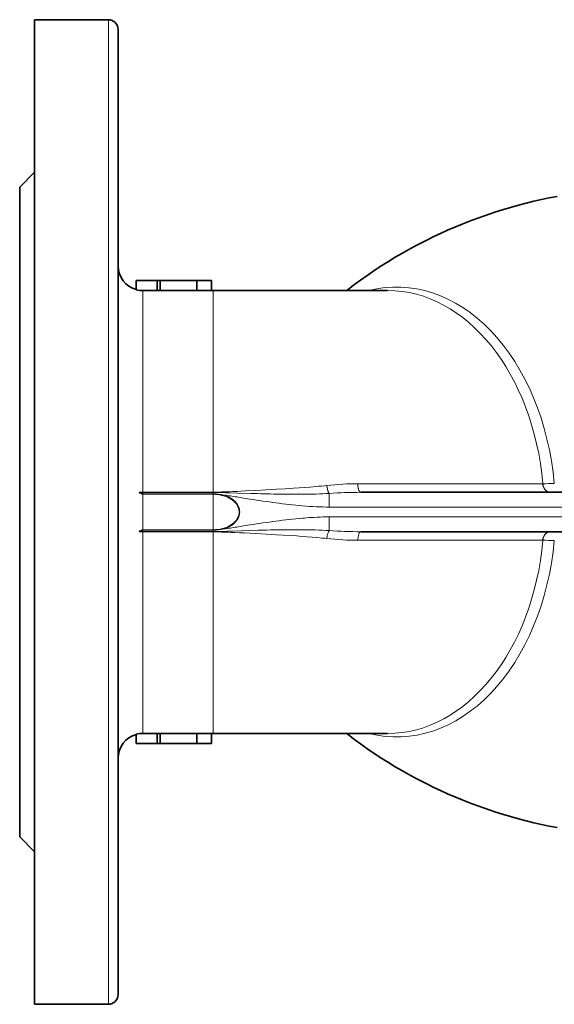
# Model space of a CAD drawing. Extents: x 1691 to 2227, y 281 to 779.
# Tile 1 of 9: x 1834 to 1888, y 281 to 381. Entities that reach past the tile are written whole.
import ezdxf

# ---------------------------------------------------------------- set-up
doc = ezdxf.new("R2010")
doc.units = 0

msp = doc.modelspace()

# ---------------------------------------------------------------- linework, layer by layer
at = {"color": 7, "lineweight": 35}
for p, q in [((1835.683, 281.487), (1835.683, 381.487)), ((1834.183, 331.487), (1834.183, 364.487)), ((1853.828, 353.987), (1871.506, 353.987)), ((1911.42, 333.487), (1868.812, 333.487)), ((1834.183, 298.487), (1834.183, 331.487)), ((1844.183, 282.487), (1844.183, 331.487)), ((1911.42, 329.487), (1868.812, 329.487)), ((1853.828, 308.987), (1871.506, 308.987))]:
    msp.add_line(p, q, dxfattribs=at)
at = {"color": 7, "lineweight": 35, "ltscale": 0.375}
for p, q in [((1835.683, 381.487), (1843.183, 381.487)), ((1835.683, 281.487), (1843.183, 281.487))]:
    msp.add_line(p, q, dxfattribs=at)
at = {"color": 7, "lineweight": 13}
for p, q in [((1843.183, 381.487), (1843.183, 331.487)), ((1846.683, 333.51), (1846.683, 353.972)), ((1853.828, 353.987), (1853.828, 333.51)), ((1868.505, 334.359), (1887.285, 334.359)), ((1843.183, 331.487), (1843.183, 281.487)), ((1914.628, 331.987), (1865.605, 331.987)), ((1914.628, 330.987), (1865.605, 330.987)), ((1846.683, 309.002), (1846.683, 329.463)), ((1853.828, 329.463), (1853.828, 308.987)), ((1887.285, 328.614), (1868.505, 328.614))]:
    msp.add_line(p, q, dxfattribs=at)
at = {"color": 7, "lineweight": 35, "ltscale": 0.019066}
msp.add_line((1844.183, 380.487), (1844.183, 380.105), dxfattribs=at)
at = {"color": 7, "lineweight": 35, "ltscale": 0.056318}
msp.add_line((1844.183, 380.105), (1844.183, 378.979), dxfattribs=at)
at = {"color": 7, "lineweight": 35, "ltscale": 0.091031}
msp.add_line((1844.183, 378.979), (1844.183, 377.158), dxfattribs=at)
at = {"color": 7, "lineweight": 35, "ltscale": 0.121819}
msp.add_line((1844.183, 377.158), (1844.183, 374.722), dxfattribs=at)
at = {"color": 7, "lineweight": 35, "ltscale": 0.147707}
msp.add_line((1844.183, 374.722), (1844.183, 371.768), dxfattribs=at)
at = {"color": 7, "lineweight": 35, "ltscale": 0.168167}
msp.add_line((1844.183, 371.768), (1844.183, 368.404), dxfattribs=at)
at = {"color": 7, "lineweight": 35, "ltscale": 0.183103}
msp.add_line((1844.183, 368.404), (1844.183, 364.742), dxfattribs=at)
at = {"color": 7, "lineweight": 35, "ltscale": 0.106066}
for p, q in [((1834.183, 364.487), (1835.683, 365.987)), ((1846.017, 354.987), (1848.138, 354.987)), ((1848.138, 307.987), (1846.017, 307.987)), ((1834.183, 298.487), (1835.683, 296.987))]:
    msp.add_line(p, q, dxfattribs=at)
at = {"color": 7, "lineweight": 35, "ltscale": 0.192787}
msp.add_line((1844.183, 364.742), (1844.183, 360.887), dxfattribs=at)
at = {"color": 7, "lineweight": 35, "ltscale": 0.197745}
msp.add_line((1844.183, 360.887), (1844.183, 356.932), dxfattribs=at)
at = {"color": 7, "lineweight": 35, "ltscale": 0.198658}
msp.add_line((1844.183, 356.932), (1844.183, 352.959), dxfattribs=at)
at = {"color": 7, "lineweight": 35, "ltscale": 0.045481}
for p, q in [((1846.017, 354.077), (1846.017, 354.987)), ((1846.017, 307.987), (1846.017, 308.896))]:
    msp.add_line(p, q, dxfattribs=at)
at = {"color": 7, "lineweight": 35, "ltscale": 0.046222}
msp.add_line((1846.017, 354.062), (1846.017, 354.987), dxfattribs=at)
at = {"color": 7, "lineweight": 35, "ltscale": 0.015907}
for p, q in [((1848.457, 354.987), (1848.138, 354.987)), ((1848.457, 307.987), (1848.138, 307.987))]:
    msp.add_line(p, q, dxfattribs=at)
at = {"color": 7, "lineweight": 35, "ltscale": 0.050744}
for p, q in [((1848.138, 354.987), (1848.138, 353.972)), ((1848.138, 309.002), (1848.138, 307.987))]:
    msp.add_line(p, q, dxfattribs=at)
at = {"color": 7, "lineweight": 35, "ltscale": 0.185243}
for p, q in [((1848.457, 354.987), (1852.161, 354.987)), ((1852.161, 353.981), (1848.457, 353.981)), ((1848.457, 308.992), (1852.161, 308.992)), ((1852.161, 307.987), (1848.457, 307.987))]:
    msp.add_line(p, q, dxfattribs=at)
at = {"color": 7, "lineweight": 35, "ltscale": 0.050278}
for p, q in [((1848.457, 353.981), (1848.457, 354.987)), ((1848.457, 307.987), (1848.457, 308.992))]:
    msp.add_line(p, q, dxfattribs=at)
at = {"color": 7, "lineweight": 35, "ltscale": 0.075}
for p, q in [((1852.161, 354.987), (1853.661, 354.987)), ((1853.661, 307.987), (1852.161, 307.987))]:
    msp.add_line(p, q, dxfattribs=at)
at = {"color": 7, "lineweight": 35, "ltscale": 0.050625}
for p, q in [((1852.161, 353.974), (1852.161, 354.987)), ((1852.161, 307.987), (1852.161, 308.999))]:
    msp.add_line(p, q, dxfattribs=at)
at = {"color": 7, "lineweight": 35, "ltscale": 0.05}
for p, q in [((1853.661, 354.987), (1853.661, 353.987)), ((1853.661, 308.987), (1853.661, 307.987))]:
    msp.add_line(p, q, dxfattribs=at)
at = {"color": 7, "lineweight": 35, "ltscale": 0.072762}
for p, q in [((1848.138, 353.972), (1846.683, 353.972)), ((1846.683, 309.002), (1848.138, 309.002))]:
    msp.add_line(p, q, dxfattribs=at)
at = {"color": 7, "lineweight": 35, "ltscale": 0.008321}
for p, q in [((1853.661, 353.987), (1853.828, 353.987)), ((1853.661, 308.987), (1853.828, 308.987))]:
    msp.add_line(p, q, dxfattribs=at)
at = {"color": 7, "lineweight": 35, "ltscale": 0.001318}
for p, q in [((1871.506, 353.987), (1871.532, 353.987)), ((1871.506, 308.987), (1871.532, 308.987))]:
    msp.add_line(p, q, dxfattribs=at)
at = {"color": 7, "lineweight": 35, "ltscale": 0.387597}
msp.add_line((1844.183, 352.959), (1844.183, 345.207), dxfattribs=at)
at = {"color": 7, "lineweight": 35, "ltscale": 0.360777}
msp.add_line((1844.183, 345.207), (1844.183, 337.991), dxfattribs=at)
at = {"color": 7, "lineweight": 35, "ltscale": 0.325226}
msp.add_line((1844.183, 337.991), (1844.183, 331.487), dxfattribs=at)
at = {"color": 7, "lineweight": 13, "ltscale": 0.001318}
for p, q in [((1887.285, 334.359), (1887.312, 334.359)), ((1887.312, 328.614), (1887.285, 328.614))]:
    msp.add_line(p, q, dxfattribs=at)
at = {"color": 7, "lineweight": 13, "ltscale": 0.005806}
msp.add_line((1846.299, 333.487), (1846.414, 333.497), dxfattribs=at)
at = {"color": 7, "lineweight": 13, "ltscale": 0.002895}
msp.add_line((1846.417, 333.478), (1846.407, 333.421), dxfattribs=at)
at = {"color": 7, "lineweight": 13, "ltscale": 0.000968}
msp.add_line((1846.417, 333.478), (1846.414, 333.497), dxfattribs=at)
at = {"color": 7, "lineweight": 13, "ltscale": 0.357233}
for p, q in [((1846.683, 333.51), (1853.828, 333.51)), ((1853.828, 333.468), (1846.683, 333.468)), ((1853.828, 333.283), (1846.683, 333.283)), ((1846.683, 329.69), (1853.828, 329.69)), ((1853.828, 329.648), (1846.683, 329.648)), ((1846.683, 329.505), (1853.828, 329.505)), ((1853.828, 329.463), (1846.683, 329.463))]:
    msp.add_line(p, q, dxfattribs=at)
at = {"color": 7, "lineweight": 13, "ltscale": 0.002119}
for p, q in [((1846.683, 333.468), (1846.683, 333.51)), ((1853.828, 333.51), (1853.828, 333.468)), ((1846.683, 329.463), (1846.683, 329.505)), ((1853.828, 329.505), (1853.828, 329.463))]:
    msp.add_line(p, q, dxfattribs=at)
at = {"color": 7, "lineweight": 13, "ltscale": 0.00713}
for p, q in [((1846.683, 333.468), (1846.683, 333.325)), ((1853.828, 333.468), (1853.828, 333.325)), ((1846.683, 329.505), (1846.683, 329.648)), ((1853.828, 329.648), (1853.828, 329.505))]:
    msp.add_line(p, q, dxfattribs=at)
at = {"color": 7, "lineweight": 13, "ltscale": 0.002128}
for p, q in [((1846.683, 333.283), (1846.683, 333.325)), ((1853.828, 333.325), (1853.828, 333.283)), ((1853.828, 329.69), (1853.828, 329.648))]:
    msp.add_line(p, q, dxfattribs=at)
at = {"color": 7, "lineweight": 13, "ltscale": 0.357232}
msp.add_line((1846.683, 333.325), (1853.828, 333.325), dxfattribs=at)
at = {"color": 7, "lineweight": 13, "ltscale": 0.089808}
for p, q in [((1846.683, 333.283), (1846.683, 331.487)), ((1853.828, 333.283), (1853.828, 331.487)), ((1846.683, 331.487), (1846.683, 329.69)), ((1853.828, 331.487), (1853.828, 329.69))]:
    msp.add_line(p, q, dxfattribs=at)
at = {"color": 7, "lineweight": 13, "ltscale": 0.004208}
msp.add_line((1855.029, 333.451), (1854.945, 333.453), dxfattribs=at)
at = {"color": 7, "lineweight": 13, "ltscale": 0.004213}
msp.add_line((1855.113, 333.449), (1855.029, 333.451), dxfattribs=at)
at = {"color": 7, "lineweight": 13, "ltscale": 0.025285}
msp.add_line((1855.619, 333.434), (1855.113, 333.449), dxfattribs=at)
at = {"color": 7, "lineweight": 13, "ltscale": 0.033692}
msp.add_line((1856.292, 333.412), (1855.619, 333.434), dxfattribs=at)
at = {"color": 7, "lineweight": 13, "ltscale": 0.03338}
msp.add_line((1856.891, 332.908), (1856.232, 333.012), dxfattribs=at)
at = {"color": 7, "lineweight": 13, "ltscale": 0.067244}
msp.add_line((1857.636, 333.368), (1856.292, 333.412), dxfattribs=at)
at = {"color": 7, "lineweight": 13, "ltscale": 0.069383}
for p, q in [((1865.605, 333.374), (1865.605, 331.987)), ((1865.605, 330.987), (1865.605, 329.599))]:
    msp.add_line(p, q, dxfattribs=at)
at = {"color": 7, "lineweight": 13, "ltscale": 0.033414}
msp.add_line((1857.551, 332.803), (1856.891, 332.908), dxfattribs=at)
at = {"color": 7, "lineweight": 13, "ltscale": 0.033383}
msp.add_line((1856.232, 329.961), (1856.891, 330.065), dxfattribs=at)
at = {"color": 7, "lineweight": 13, "ltscale": 0.033413}
msp.add_line((1856.891, 330.065), (1857.551, 330.17), dxfattribs=at)
at = {"color": 7, "lineweight": 13, "ltscale": 0.005808}
msp.add_line((1846.414, 329.476), (1846.299, 329.487), dxfattribs=at)
at = {"color": 7, "lineweight": 13, "ltscale": 0.0029}
msp.add_line((1846.417, 329.495), (1846.407, 329.552), dxfattribs=at)
at = {"color": 7, "lineweight": 13, "ltscale": 0.000971}
msp.add_line((1846.414, 329.476), (1846.417, 329.495), dxfattribs=at)
at = {"color": 7, "lineweight": 13, "ltscale": 0.002129}
msp.add_line((1846.683, 329.69), (1846.683, 329.648), dxfattribs=at)
at = {"color": 7, "lineweight": 35, "ltscale": 0.046223}
msp.add_line((1846.017, 307.987), (1846.017, 308.911), dxfattribs=at)
at = {"color": 7, "lineweight": 35}
for points in [[(1867.388, 353.987), (1868.205, 354.614), (1868.792, 355.047), (1869.548, 355.583), (1870.28, 356.081), (1870.942, 356.515), (1871.617, 356.941), (1872.301, 357.357), (1872.976, 357.752), (1873.928, 358.285), (1874.573, 358.63), (1875.507, 359.108), (1876.177, 359.436), (1876.901, 359.776), (1877.633, 360.106), (1878.374, 360.425), (1879.114, 360.73), (1879.859, 361.023), (1880.612, 361.306), (1881.371, 361.577), (1881.836, 361.737), (1882.412, 361.927), (1882.973, 362.106), (1884.013, 362.418), (1884.824, 362.644), (1885.602, 362.849), (1886.384, 363.041), (1887.17, 363.221), (1887.958, 363.389), (1888.747, 363.545)], [(1867.387, 308.987), (1868.204, 308.36), (1868.791, 307.927), (1869.547, 307.39), (1870.279, 306.893), (1870.941, 306.459), (1871.616, 306.033), (1872.3, 305.617), (1872.976, 305.222), (1873.928, 304.689), (1874.572, 304.344), (1875.507, 303.865), (1876.176, 303.538), (1876.901, 303.197), (1877.633, 302.868), (1878.373, 302.549), (1879.113, 302.244), (1879.859, 301.95), (1880.611, 301.668), (1881.37, 301.397), (1881.835, 301.237), (1882.411, 301.046), (1882.972, 300.868), (1884.012, 300.556), (1884.823, 300.329), (1885.601, 300.125), (1886.383, 299.932), (1887.169, 299.752), (1887.958, 299.584), (1888.747, 299.429)]]:
    msp.add_lwpolyline(points, dxfattribs=at)
at = {"color": 7, "lineweight": 13}
for points in [[(1865.363, 334.18), (1865.087, 334.151), (1864.811, 334.124), (1864.528, 334.097), (1864.245, 334.072), (1863.682, 334.024), (1863.117, 333.98), (1862.55, 333.938), (1861.981, 333.899), (1861.553, 333.871), (1861.123, 333.844), (1860.259, 333.791), (1859.733, 333.761), (1859.208, 333.732), (1858.159, 333.676), (1857.099, 333.623), (1856.259, 333.583), (1855.838, 333.564), (1855.39, 333.546), (1854.942, 333.529)], [(1865.363, 334.18), (1865.371, 334.118), (1865.381, 334.057), (1865.391, 333.999), (1865.402, 333.941), (1865.421, 333.854), (1865.442, 333.769), (1865.466, 333.684), (1865.479, 333.643), (1865.493, 333.603), (1865.517, 333.539), (1865.53, 333.508), (1865.543, 333.479), (1865.562, 333.441), (1865.583, 333.406), (1865.605, 333.374)], [(1868.812, 333.487), (1868.794, 333.488), (1868.776, 333.494), (1868.758, 333.502), (1868.741, 333.514), (1868.73, 333.523), (1868.719, 333.533), (1868.708, 333.545), (1868.696, 333.559), (1868.685, 333.575), (1868.673, 333.593), (1868.651, 333.631), (1868.631, 333.674), (1868.613, 333.721), (1868.596, 333.77), (1868.58, 333.822), (1868.57, 333.863), (1868.56, 333.904), (1868.551, 333.947), (1868.543, 333.991), (1868.529, 334.08), (1868.518, 334.172), (1868.51, 334.265), (1868.505, 334.359)], [(1887.312, 334.359), (1887.32, 334.289), (1887.331, 334.22), (1887.347, 334.152), (1887.365, 334.085), (1887.388, 334.02), (1887.4, 333.988), (1887.413, 333.957), (1887.427, 333.926), (1887.442, 333.896), (1887.466, 333.852), (1887.492, 333.81), (1887.52, 333.77), (1887.549, 333.732), (1887.584, 333.692), (1887.621, 333.655), (1887.659, 333.621), (1887.699, 333.591), (1887.741, 333.564), (1887.763, 333.552), (1887.784, 333.54), (1887.818, 333.526), (1887.852, 333.513), (1887.886, 333.503), (1887.921, 333.495), (1887.951, 333.49), (1887.982, 333.488), (1888.013, 333.487)], [(1846.407, 333.421), (1846.403, 333.425), (1846.4, 333.431), (1846.398, 333.438), (1846.398, 333.449), (1846.399, 333.453)], [(1846.407, 333.421), (1846.459, 333.393), (1846.512, 333.368), (1846.552, 333.352), (1846.573, 333.344), (1846.595, 333.338), (1846.623, 333.331), (1846.653, 333.327), (1846.683, 333.325)], [(1853.828, 333.283), (1853.947, 333.281), (1854.067, 333.275), (1854.186, 333.266), (1854.305, 333.253), (1854.423, 333.237), (1854.54, 333.216), (1854.657, 333.192), (1854.715, 333.179), (1854.772, 333.164), (1854.874, 333.136), (1854.974, 333.105), (1855.073, 333.071), (1855.171, 333.033), (1855.267, 332.993), (1855.361, 332.949), (1855.453, 332.902), (1855.499, 332.877), (1855.545, 332.851), (1855.588, 332.826), (1855.631, 332.799), (1855.711, 332.746), (1855.788, 332.69), (1855.826, 332.661), (1855.863, 332.631), (1855.911, 332.591), (1855.958, 332.549), (1856.003, 332.505), (1856.059, 332.448), (1856.112, 332.388), (1856.162, 332.327), (1856.209, 332.263), (1856.253, 332.198), (1856.273, 332.164), (1856.293, 332.13), (1856.312, 332.097), (1856.329, 332.063), (1856.346, 332.028), (1856.361, 331.994), (1856.375, 331.959), (1856.389, 331.924), (1856.405, 331.877), (1856.42, 331.829), (1856.433, 331.781), (1856.446, 331.723), (1856.455, 331.664), (1856.463, 331.605), (1856.467, 331.546), (1856.468, 331.487)], [(1855.622, 330.168), (1855.701, 330.221), (1855.778, 330.276), (1855.816, 330.304), (1855.853, 330.333), (1855.901, 330.374), (1855.947, 330.415), (1855.992, 330.458), (1856.048, 330.514), (1856.101, 330.573), (1856.151, 330.633), (1856.199, 330.696), (1856.243, 330.76), (1856.283, 330.826), (1856.302, 330.859), (1856.32, 330.893), (1856.346, 330.946), (1856.369, 330.999), (1856.39, 331.053), (1856.409, 331.108)], [(1856.524, 331.487), (1856.522, 331.42), (1856.517, 331.354), (1856.509, 331.288), (1856.497, 331.223), (1856.482, 331.158), (1856.464, 331.093), (1856.442, 331.028), (1856.417, 330.964), (1856.389, 330.901), (1856.357, 330.837), (1856.322, 330.774), (1856.284, 330.712), (1856.241, 330.65), (1856.196, 330.589), (1856.147, 330.529), (1856.101, 330.477), (1856.053, 330.427)], [(1862.885, 330.861), (1863.087, 330.877), (1863.287, 330.893), (1863.554, 330.912), (1863.818, 330.929), (1864.08, 330.944), (1864.392, 330.959), (1864.7, 330.971), (1865.005, 330.98), (1865.307, 330.985), (1865.605, 330.987)], [(1846.417, 329.495), (1846.409, 329.497), (1846.403, 329.506), (1846.4, 329.515), (1846.399, 329.519)], [(1846.683, 329.648), (1846.663, 329.647), (1846.644, 329.645), (1846.624, 329.642), (1846.604, 329.638), (1846.566, 329.626), (1846.525, 329.611), (1846.486, 329.593), (1846.434, 329.567), (1846.407, 329.552)], [(1854.942, 329.444), (1855.3, 329.431), (1855.658, 329.417), (1856.016, 329.401), (1856.495, 329.379), (1856.974, 329.356), (1857.567, 329.327), (1858.159, 329.297), (1859.221, 329.241), (1859.742, 329.212), (1860.261, 329.182), (1860.949, 329.141), (1861.637, 329.097), (1862.326, 329.051), (1862.842, 329.014), (1863.357, 328.975), (1863.862, 328.934), (1864.365, 328.891), (1864.866, 328.844), (1865.115, 328.819), (1865.363, 328.794)], [(1865.605, 329.599), (1865.251, 329.619), (1864.896, 329.637), (1864.541, 329.651), (1864.185, 329.663), (1863.947, 329.669), (1863.71, 329.674), (1863.234, 329.683), (1862.705, 329.688), (1862.176, 329.689), (1861.646, 329.688), (1861.115, 329.683), (1860.584, 329.676), (1860.052, 329.667), (1859.653, 329.659), (1859.253, 329.65), (1858.395, 329.627), (1857.533, 329.602), (1856.669, 329.574), (1855.806, 329.546), (1855.232, 329.528), (1854.945, 329.52)], [(1865.605, 329.599), (1865.592, 329.582), (1865.58, 329.563), (1865.557, 329.521), (1865.534, 329.473), (1865.511, 329.421), (1865.49, 329.364), (1865.471, 329.304), (1865.457, 329.258), (1865.444, 329.212), (1865.431, 329.16), (1865.418, 329.106), (1865.397, 329.005), (1865.378, 328.9), (1865.363, 328.794)], [(1887.312, 328.614), (1887.32, 328.684), (1887.331, 328.753), (1887.347, 328.821), (1887.365, 328.888), (1887.388, 328.953), (1887.4, 328.985), (1887.413, 329.017), (1887.427, 329.047), (1887.442, 329.077), (1887.466, 329.121), (1887.492, 329.163), (1887.52, 329.203), (1887.549, 329.242), (1887.584, 329.281), (1887.621, 329.318), (1887.659, 329.352), (1887.699, 329.383), (1887.741, 329.41), (1887.763, 329.422), (1887.784, 329.433), (1887.818, 329.448), (1887.852, 329.46), (1887.886, 329.47), (1887.921, 329.478), (1887.951, 329.483), (1887.982, 329.486), (1888.013, 329.487)]]:
    msp.add_lwpolyline(points, dxfattribs=at)
at = {"color": 7, "lineweight": 35}
for centre, radius, start, end in [((1843.183, 380.487), 1, 0.00012, 90), ((1846.683, 356.487), 2.5, 180.00001, 254.54768), ((1846.683, 356.47), 2.498, 254.53773, 269.99986), ((1848.957, 331.487), 22.5, 91.27334, 92.08383), ((1853.661, 264.02), 89.967, 89.99991, 90.95524), ((1846.683, 306.503), 2.498, 90.00014, 105.46227), ((1848.957, 331.487), 22.5, 267.91617, 268.72666), ((1846.683, 306.487), 2.5, 105.45241, 179.72894), ((1853.661, 398.954), 89.967, 269.04476, 270.00009), ((1843.183, 282.487), 1, 270, 0)]:
    msp.add_arc(centre, radius, start, end, dxfattribs=at)
at = {"color": 7, "lineweight": 13}
for centre, radius, start, end in [((1887.183, 376.448), 42.089, 270.17499, 271.74364), ((1846.948, 334.107), 0.898, 223.72232, 237.34215), ((1847.577, 335.482), 2.37, 237.35383, 240.42589), ((1846.438, 333.449), 0.0396, 151.49951, 174.32708), ((1846.418, 333.464), 0.0146, 90.67869, 161.84484), ((1846.712, 330.233), 3.278, 90.49596, 95.20271), ((1846.705, 337.376), 3.908, 265.78132, 269.6813), ((1853.84, 366.24), 32.73, 269.97883, 271.9292), ((1853.837, 291.372), 42.096, 88.49267, 90.01295), ((1853.836, 328.472), 4.853, 77.16099, 90.09123), ((1849.179, 289.268), 44.309, 80.84066, 82.563), ((1854.032, 330.273), 3.061, 60.52972, 73.25805), ((1863.97, 532.256), 198.988, 268.17604, 268.9479), ((1862.164, 432.576), 99.292, 268.93355, 270.46988), ((1862.42, 394.432), 61.147, 270.52286, 271.75987), ((1863.015, 375.533), 42.238, 271.74119, 273.51529), ((1868.958, 283.91), 49.577, 90.16814, 93.87808), ((1854.388, 330.885), 2.352, 44.95579, 60.74607), ((1854.84, 331.328), 1.719, 24.82074, 45.14709), ((1855.171, 331.482), 1.353, 0.18421, 24.75731), ((1875.9, 447.542), 116.196, 260.91433, 262.23627), ((1867.773, 388.071), 56.172, 262.25503, 265.00702), ((1855.218, 331.489), 1.251, 342.2544, 359.90051), ((1854.034, 332.747), 3.029, 284.17477, 301.62583), ((1854.031, 332.704), 3.065, 286.75041, 299.46071), ((1854.389, 332.088), 2.352, 299.24881, 315.0439), ((1875.212, 220.09), 111.487, 97.73687, 99.11464), ((1867.731, 275.271), 55.801, 94.98271, 97.75296), ((1846.947, 328.866), 0.898, 122.63885, 136.2817), ((1847.473, 327.664), 2.168, 119.43221, 122.79163), ((1846.443, 329.529), 0.0452, 171.69048, 192.27264), ((1846.419, 329.535), 0.0206, 124.87282, 180.39346), ((1846.714, 332.817), 3.354, 264.87316, 269.47147), ((1846.708, 325.464), 4.041, 90.34526, 94.11656), ((1853.835, 333.456), 3.766, 269.88477, 284.46331), ((1853.836, 334.494), 4.846, 269.89875, 282.84865), ((1853.838, 371.518), 42.013, 269.98598, 271.50928), ((1853.841, 296.827), 32.636, 88.06791, 90.02392), ((1849.558, 371.092), 41.668, 277.38569, 279.21718), ((1868.959, 379.093), 49.607, 266.12294, 269.83065), ((1887.21, 288.15), 40.464, 88.22437, 89.85602)]:
    msp.add_arc(centre, radius, start, end, dxfattribs=at)
for centre, major_axis, ratio, start_param, end_param in [((1872.435, 331.487), (0, -22.851), 0.707107, 1.697661, 3.3171), ((1871.532, 331.487), (0, -22.5), 0.707107, 1.698805, 3.141585), ((1840.508, 313.987), (35.161, 17.684), 0.287655, 0.519511, 0.652287), ((1887.987, 334.487), (0, -1), 0.707107, 4.840398, 6.283185), ((1846.068, 343.697), (0.636, -10.414), 0.180111, 6.157217, 6.272089), ((1689.575, 419.236), (181.725, -85.358), 0.099417, 6.020892, 6.074607), ((1846.196, 322.387), (-0.51, -7.303), 0.214309, 3.156561, 3.293762), ((1868.812, 328.487), (0, -1), 0.310185, 3.141595, 4.584368), ((1887.987, 328.487), (0, -1), 0.707107, 3.141593, 4.58438), ((1835.117, 353.133), (40.678, -21.789), 0.276409, 5.685795, 5.806801), ((1872.435, 331.487), (0, -22.851), 0.707107, 6.109847, 7.727116), ((1871.532, 331.487), (0, -22.5), 0.707107, 0.000322, 1.442787)]:
    msp.add_ellipse(centre, major_axis=major_axis, ratio=ratio, start_param=start_param, end_param=end_param, dxfattribs=at)
at = {"color": 7, "lineweight": 35}
msp.add_ellipse((1871.532, 331.487), major_axis=(0, -22.5), ratio=0.707107, start_param=0.000007, end_param=0.000322, dxfattribs=at)

doc.saveas('drawing.dxf')
